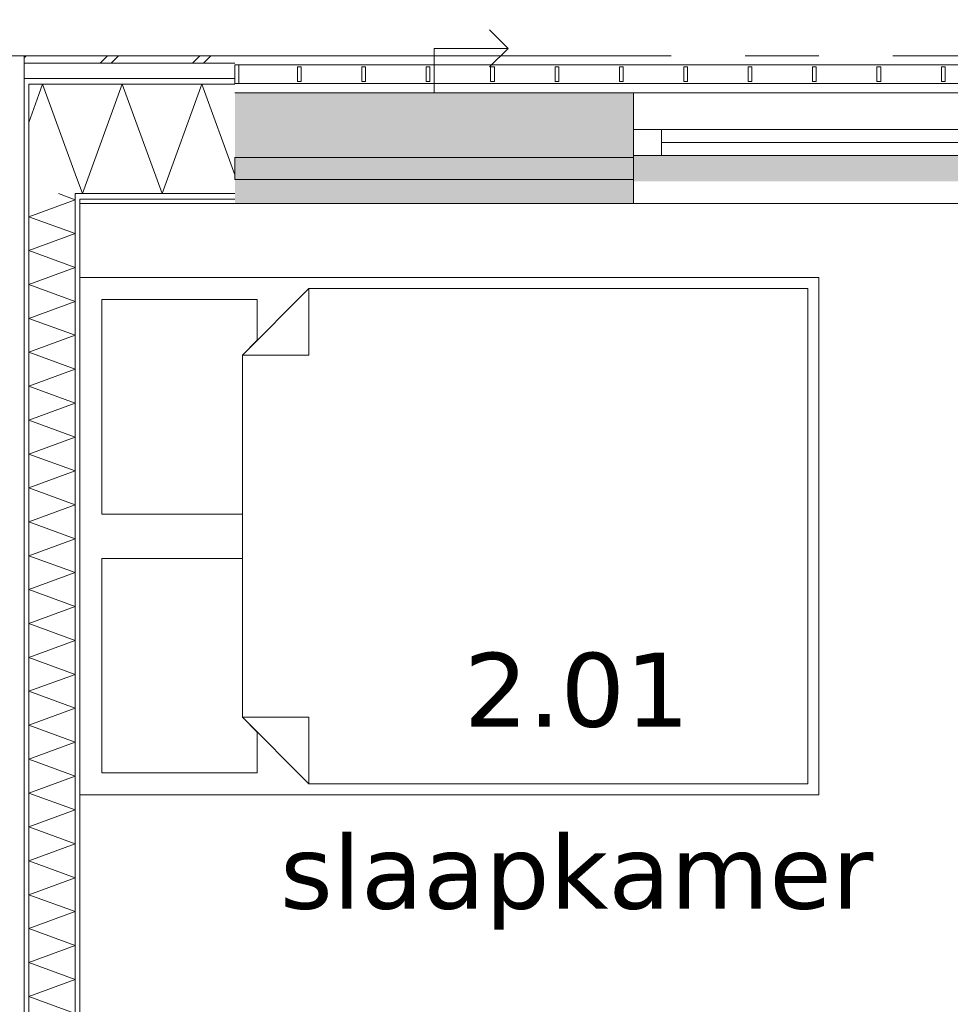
# Model space of a CAD drawing. Header units: millimetres. Extents: x -14925 to 266687, y -3550 to 35834.
# Tile 90 of 244: x 13512 to 16030, y 15433 to 18098. Entities that reach past the tile are written whole.
import ezdxf
from ezdxf.enums import TextEntityAlignment as Align

# ---------------------------------------------------------------- set-up
doc = ezdxf.new("R2010")
doc.units = ezdxf.units.MM
doc.header["$MEASUREMENT"] = 0
doc.linetypes.add('B0204', pattern=[2600, 2000, -200, 200, -200])
for name, color, linetype in [('34 Balustrades', 7, 'Continuous'), ('A Stramien', 7, 'Continuous'), ('New_21 Buitenwanden', 7, 'Continuous'), ('New_21 Buitenwanden 2D arcering', 7, 'Continuous'), ('New_21 Buitenwanden Afdek-arcering', 7, 'Continuous'), ('New_21 Buitenwanden Deuren', 7, 'Continuous'), ('New_21 Buitenwanden Doorsnede-arcering', 7, 'Continuous'), ('New_21 Buitenwanden Laagscheidingslijnen', 7, 'Continuous'), ('New_21 Buitenwanden Ramen', 7, 'Continuous'), ('New_22 C Binnenwanden', 7, 'Continuous'), ('New_22 C Binnenwanden Doorsnede-arcering', 7, 'Continuous'), ('New_22 C Binnenwanden Laagscheidingslijnen', 7, 'Continuous'), ('New_82 Interieur', 7, 'Continuous'), ('New_Z Gebruiksopp', 7, 'Continuous'), ('New_Z Gebruiksopp Zone omranding', 7, 'Continuous'), ('New_Z Gebruiksopp Zone tekst', 7, 'Continuous'), ('Tekst_dim 1_ 100 .DO', 7, 'Continuous')]:
    doc.layers.add(name, color=color, linetype=linetype)
doc.styles.add('GENERATED_STYLE_1', font='verdana.ttf')
doc.styles.add('GENERATED_STYLE_2', font='verdana.ttf')
doc.dimstyles.new('GENERATED_STYLE__2', dxfattribs={"dimtxt": 400, "dimasz": 380, "dimexe": 0.18, "dimexo": 0.0625, "dimgap": 0, "dimtad": 1, "dimtih": 1, "dimtoh": 1, "dimdec": 0, "dimzin": 0, "dimdsep": 46, "dimtxsty": 'GENERATED_STYLE_2', "dimblk": 'ARROWHEAD_7', "dimblk1": 'ARROWHEAD_7', "dimblk2": 'ARROWHEAD_7', "dimcen": 0.09, "dimse1": 1, "dimse2": 1, "dimclrd": 9, "dimclre": 9, "dimclrt": 9, "dimadec": 1, "dimazin": 0, "dimtfac": 1, "dimtdec": 4, "dimtmove": 0, "dimatfit": 3, "dimfxl": 1, "dimtolj": 1, "dimtzin": 0, "dimarcsym": 0})
pattern_1 = [(180, (0, 0), (0, 100), [])]
pattern_2 = [(90, (0, 0), (-100, 0), [])]

# ---------------------------------------------------------------- blocks, each defined once
blk = doc.blocks.new('slaapkamer_2.01_26_3', base_point=(15019.5, 16517.5))
at = {"layer": 'New_Z Gebruiksopp Zone tekst', "color": 2, "lineweight": 0}
for tag, style, p in [('DUMMY_941', 'GENERATED_STYLE_1', (15019.5, 16455.4)), ('DUMMY_942', 'GENERATED_STYLE_2', (15019.5, 15958.2))]:
    blk.add_attdef(tag, text='', height=200, dxfattribs=dict(at, style=style)).set_placement(p, align=Align.TOP_LEFT)
for tag, style, p in [('ROOM_NUMBER', 'GENERATED_STYLE_1', (15019.5, 16384.6)), ('ROOM_NAME', 'GENERATED_STYLE_2', (15019.5, 15892.3))]:
    blk.add_attdef(tag, text='', height=200, dxfattribs=dict(at, style=style)).set_placement(p, align=Align.TOP_CENTER)
blk = doc.blocks.new('*X451')
at = {"layer": 'New_21 Buitenwanden Doorsnede-arcering', "color": 7, "linetype": 'Continuous', "lineweight": 0}
blk.add_line((13564.4, 17894.9), (13537, 17819.6), dxfattribs=at)
blk = doc.blocks.new('*X452')
at = {"layer": 'New_21 Buitenwanden Doorsnede-arcering', "color": 7, "linetype": 'Continuous', "lineweight": 0}
blk.add_line((13525, 17995), (13526.4, 17996.4), dxfattribs=at)
blk = doc.blocks.new('*X453')
at = {"layer": 'New_21 Buitenwanden Doorsnede-arcering', "color": 7, "linetype": 'Continuous', "lineweight": 0}
for p, q in [((13526.4, 17996.4), (13530, 18000)), ((13730, 17980), (13750, 18000)), ((13760, 17980), (13780, 18000)), ((13980, 17980), (14000, 18000)), ((14010, 17980), (14030, 18000))]:
    blk.add_line(p, q, dxfattribs=at)
blk = doc.blocks.new('*X454')
at = {"layer": 'New_21 Buitenwanden Doorsnede-arcering', "color": 7, "linetype": 'Continuous', "lineweight": 0}
for p, q in [((13790.1, 17923), (13682.4, 17627)), ((13790.1, 17923), (13897.8, 17627)), ((14005.6, 17923), (13897.8, 17627)), ((14005.6, 17923), (14095, 17677.3)), ((13663, 17680.2), (13682.4, 17627))]:
    blk.add_line(p, q, dxfattribs=at)
blk = doc.blocks.new('*X455')
at = {"layer": 'New_21 Buitenwanden Doorsnede-arcering', "color": 7, "linetype": 'Continuous', "lineweight": 0}
for q in [(13564.4, 17894.9), (13663, 17680.2)]:
    blk.add_line((13574.6, 17923), q, dxfattribs=at)
blk = doc.blocks.new('Wall_61_3', base_point=(13675, 17600))
at = {"layer": 'New_21 Buitenwanden Doorsnede-arcering', "linetype": 'Continuous', "lineweight": 0, "true_color": 0x000000}
h = blk.add_hatch(dxfattribs=at)
h.set_pattern_fill('325_Houtachtig_plaatmate_E2', color=18, style=0, pattern_type=2)
h.set_pattern_definition(pattern_1)
h.paths.add_polyline_path([(13525, 17938), (13525, 17923), (13537, 17923), (13537, 17938)])
h = blk.add_hatch(dxfattribs=at)
h.set_pattern_fill('325_Houtachtig_plaatmate_E2', color=18, style=0, pattern_type=2)
h.set_pattern_definition(pattern_1)
h.paths.add_polyline_path([(13537, 17938), (13537, 17923), (13553.875, 17923), (13548.25, 17938)])
h = blk.add_hatch(dxfattribs=at)
h.set_pattern_fill('325_Houtachtig_plaatmate_E2', color=18, style=0, pattern_type=2)
h.set_pattern_definition(pattern_1)
h.paths.add_polyline_path([(14095, 17938), (13548.25, 17938), (13553.875, 17923), (14095, 17923)])
h = blk.add_hatch(dxfattribs=at)
h.set_pattern_fill('325_Houtachtig_plaatmate_E2', color=18, style=0, pattern_type=2)
h.set_pattern_definition(pattern_1)
h.paths.add_polyline_path([(13663, 17627), (13663, 17612), (13670.5, 17612), (13664.875, 17627)])
h = blk.add_hatch(dxfattribs=at)
h.set_pattern_fill('325_Houtachtig_plaatmate_E2', color=18, style=0, pattern_type=2)
h.set_pattern_definition(pattern_1)
h.paths.add_polyline_path([(13675, 17627), (13664.875, 17627), (13670.5, 17612), (13675, 17612)])
h = blk.add_hatch(dxfattribs=at)
h.set_pattern_fill('325_Houtachtig_plaatmate_E2', color=18, style=0, pattern_type=2)
h.set_pattern_definition(pattern_1)
h.paths.add_polyline_path([(13675, 17612), (14095, 17612), (14095, 17627), (13675, 17627)])
h = blk.add_hatch(dxfattribs=at)
h.set_pattern_fill('720_Gips_0003', color=18, style=0, pattern_type=2)
h.set_pattern_definition([(180, (0, 0), (0, 346.41), [0, -200]), (180, (-100, -173.2), (0, 346.41), [0, -200])])
h.paths.add_polyline_path([(13675, 17600), (14095, 17600), (14095, 17612), (13675, 17612)])
at = {"layer": 'New_21 Buitenwanden', "color": 9, "linetype": 'Continuous', "lineweight": 0, "flags": 128}
for points in [[(14095, 18000), (13525, 18000)], [(13675, 17600), (14095, 17600)]]:
    blk.add_lwpolyline(points, dxfattribs=at)
at = {"layer": 'New_21 Buitenwanden Laagscheidingslijnen', "color": 9, "linetype": 'Continuous', "lineweight": 0}
for p, q in [((14095, 17980), (13532.5, 17980)), ((14095, 17938), (13548.25, 17938)), ((13663, 17923), (13553.875, 17923)), ((14095, 17923), (13663, 17923)), ((13675, 17627), (13664.875, 17627)), ((14095, 17627), (13675, 17627)), ((14095, 17612), (13675, 17612))]:
    blk.add_line(p, q, dxfattribs=at)
at = {"layer": 'New_21 Buitenwanden Laagscheidingslijnen', "color": 1, "linetype": 'Continuous', "lineweight": 0}
blk.add_line((13675, 17600), (13675, 17612), dxfattribs=at)
at = {"layer": 'New_22 C Binnenwanden', "color": 9, "linetype": 'Continuous', "lineweight": 0, "flags": 128}
for points in [[(13525, 18000), (13525, 17980)], [(13525, 17980), (13525, 17938)], [(13525, 17938), (13525, 17923)]]:
    blk.add_lwpolyline(points, dxfattribs=at)
at = {"layer": 'New_22 C Binnenwanden Laagscheidingslijnen', "color": 9, "linetype": 'Continuous', "lineweight": 0}
for p, q in [((13525, 17980), (13532.5, 17980)), ((13525, 17938), (13537, 17938)), ((13537, 17938), (13548.25, 17938)), ((13537, 17923), (13553.875, 17923)), ((13663, 17627), (13664.875, 17627))]:
    blk.add_line(p, q, dxfattribs=at)
at = {"layer": 'New_22 C Binnenwanden Laagscheidingslijnen', "color": 1, "linetype": 'Continuous', "lineweight": 0}
for p, q in [((13537, 17923), (13537, 17627)), ((13663, 17627), (13663, 17612))]:
    blk.add_line(p, q, dxfattribs=at)
at = {"layer": 'New_21 Buitenwanden', "color": 1, "lineweight": 0}
for name in ['*X452', '*X453', '*X455', '*X454', '*X451']:
    blk.add_blockref(name, (0, 0), dxfattribs=at)
blk = doc.blocks.new('*X690')
at = {"layer": 'New_22 C Binnenwanden Doorsnede-arcering', "color": 7, "linetype": 'Continuous', "lineweight": 0}
for p, q in [((13663, 17610.3), (13537, 17564.5)), ((13663, 17610.3), (13617.2, 17627)), ((13663, 17518.6), (13537, 17564.5)), ((13663, 17518.6), (13537, 17472.8)), ((13663, 17426.9), (13537, 17472.8)), ((13663, 17426.9), (13537, 17381)), ((13663, 17335.2), (13537, 17381)), ((13663, 17335.2), (13537, 17289.3)), ((13663, 17243.5), (13537, 17289.3)), ((13663, 17243.5), (13537, 17197.6)), ((13663, 17151.7), (13537, 17197.6)), ((13663, 17151.7), (13537, 17105.9)), ((13663, 17060), (13537, 17105.9)), ((13663, 17060), (13537, 17014.2)), ((13663, 16968.3), (13537, 17014.2)), ((13663, 16968.3), (13537, 16922.4)), ((13663, 16876.6), (13537, 16922.4)), ((13663, 16876.6), (13537, 16830.7)), ((13663, 16784.9), (13537, 16830.7)), ((13663, 16784.9), (13537, 16739)), ((13663, 16693.1), (13537, 16739)), ((13663, 16693.1), (13537, 16647.3)), ((13663, 16601.4), (13537, 16647.3)), ((13663, 16601.4), (13537, 16555.6)), ((13663, 16509.7), (13537, 16555.6)), ((13663, 16509.7), (13537, 16463.8)), ((13663, 16418), (13537, 16463.8)), ((13663, 16418), (13537, 16372.1)), ((13663, 16326.2), (13537, 16372.1)), ((13663, 16326.2), (13537, 16280.4)), ((13663, 16234.5), (13537, 16280.4)), ((13663, 16234.5), (13537, 16188.7)), ((13663, 16142.8), (13537, 16188.7)), ((13663, 16142.8), (13537, 16096.9)), ((13663, 16051.1), (13537, 16096.9)), ((13663, 16051.1), (13537, 16005.2)), ((13663, 15959.4), (13537, 16005.2)), ((13663, 15959.4), (13537, 15913.5)), ((13663, 15867.6), (13537, 15913.5)), ((13663, 15867.6), (13537, 15821.8)), ((13663, 15775.9), (13537, 15821.8)), ((13663, 15775.9), (13537, 15730.1)), ((13663, 15684.2), (13537, 15730.1)), ((13663, 15684.2), (13537, 15638.3)), ((13663, 15592.5), (13537, 15638.3)), ((13663, 15592.5), (13537, 15546.6)), ((13663, 15500.8), (13537, 15546.6)), ((13663, 15500.8), (13537, 15454.9)), ((13663, 15409), (13537, 15454.9)), ((13663, 15409), (13537, 15363.2)), ((13551.2, 15358), (13537, 15363.2))]:
    blk.add_line(p, q, dxfattribs=at)
blk = doc.blocks.new('Wall_104_3', base_point=(13675, 17600))
at = {"layer": 'New_22 C Binnenwanden Doorsnede-arcering', "linetype": 'Continuous', "lineweight": 0, "true_color": 0x000000}
h = blk.add_hatch(dxfattribs=at)
h.set_pattern_fill('325_Houtachtig_plaatmate_E2', color=18, style=0, pattern_type=2)
h.set_pattern_definition(pattern_2)
h.paths.add_polyline_path([(13525, 17923), (13525, 10827), (13537, 10827), (13537, 17923)])
h = blk.add_hatch(dxfattribs=at)
h.set_pattern_fill('325_Houtachtig_plaatmate_E2', color=18, style=0, pattern_type=2)
h.set_pattern_definition(pattern_2)
h.paths.add_polyline_path([(13663, 17612), (13663, 15370), (13675, 15370), (13675, 17600), (13670.5, 17612)])
h = blk.add_hatch(dxfattribs=at)
h.set_pattern_fill('325_Houtachtig_plaatmate_E2', color=18, style=0, pattern_type=2)
h.set_pattern_definition(pattern_2)
h.paths.add_polyline_path([(13670.5, 17612), (13675, 17600), (13675, 17612)])
at = {"layer": 'New_21 Buitenwanden Laagscheidingslijnen', "color": 1, "linetype": 'Continuous', "lineweight": 0}
blk.add_line((13675, 17600), (13675, 17612), dxfattribs=at)
at = {"layer": 'New_22 C Binnenwanden', "color": 1, "linetype": 'Continuous', "lineweight": 0, "flags": 128}
for points in [[(13525, 17923), (13525, 10827)], [(13675, 15370), (13675, 17600)]]:
    blk.add_lwpolyline(points, dxfattribs=at)
at = {"layer": 'New_22 C Binnenwanden Laagscheidingslijnen', "color": 1, "linetype": 'Continuous', "lineweight": 0}
for p, q in [((13537, 17923), (13537, 17627)), ((13537, 11123), (13537, 17627)), ((13663, 17627), (13663, 17612)), ((13663, 15358), (13663, 17612))]:
    blk.add_line(p, q, dxfattribs=at)
at = {"layer": 'New_22 C Binnenwanden', "color": 1, "lineweight": 0}
blk.add_blockref('*X690', (0, 0), dxfattribs=at)
blk = doc.blocks.new('Rnx horizontaal 26[11]_3')
at = {"layer": 'New_21 Buitenwanden Ramen', "color": 7, "linetype": 'Continuous', "lineweight": 0}
for p, q in [((17405, 17900), (15173, 17900)), ((15173, 17900), (15173, 17880)), ((15173, 17880), (15173, 17838)), ((17405, 17900), (17405, 17880)), ((17405, 17880), (17405, 17838)), ((15173, 17838), (15173, 17823)), ((15173, 17823), (15173, 17800)), ((17405, 17838), (17405, 17823)), ((17405, 17823), (17405, 17800)), ((15249, 17800), (15173, 17800)), ((15173, 17800), (15173, 17730)), ((15173, 17800), (15173, 17730)), ((15249, 17730), (15249, 17800)), ((16251, 17800), (15249, 17800)), ((16289, 17800), (16251, 17800)), ((16251, 17800), (16251, 17730)), ((16327, 17800), (16289, 17800)), ((16327, 17730), (16327, 17800)), ((17329, 17800), (16327, 17800)), ((17405, 17800), (17329, 17800)), ((17329, 17800), (17329, 17730)), ((17405, 17800), (17405, 17730)), ((17405, 17800), (17405, 17730)), ((16251, 17765), (15249, 17765)), ((17329, 17765), (16327, 17765)), ((15173, 17730), (15249, 17730)), ((15173, 17730), (15173, 17627)), ((15173, 17730), (15173, 17627)), ((15249, 17730), (16251, 17730)), ((16251, 17730), (16289, 17730)), ((16289, 17730), (16327, 17730)), ((16327, 17730), (17329, 17730)), ((17329, 17730), (17405, 17730)), ((17405, 17730), (17405, 17627)), ((17405, 17730), (17405, 17627)), ((15173, 17627), (15173, 17612)), ((15173, 17627), (15173, 17612)), ((15173, 17612), (15173, 17600)), ((15173, 17612), (15173, 17600)), ((17405, 17627), (17405, 17612)), ((17405, 17627), (17405, 17612)), ((17405, 17612), (17405, 17600)), ((17405, 17612), (17405, 17600)), ((15173, 17600), (15161, 17600)), ((15173, 17600), (15161, 17600)), ((17405, 17600), (15173, 17600)), ((17405, 17600), (17417, 17600)), ((17405, 17600), (17417, 17600))]:
    blk.add_line(p, q, dxfattribs=at)
blk = doc.blocks.new('DS1 in wand 26[56]_3')
at = {"layer": 'New_21 Buitenwanden Deuren', "color": 7, "linetype": 'Continuous', "lineweight": 0}
for p, q in [((14834, 18020), (14784, 18070)), ((14634, 17900), (14634, 18020)), ((14634, 18020), (14834, 18020)), ((14834, 18020), (14784, 17970)), ((14095, 17900), (15173, 17900)), ((15173, 17900), (15173, 17880)), ((15173, 17880), (15173, 17838)), ((15173, 17838), (15173, 17823)), ((15173, 17823), (15173, 17730)), ((14095, 17725), (15173, 17725)), ((14095, 17665), (14095, 17725)), ((15173, 17725), (15173, 17665)), ((15173, 17665), (14095, 17665)), ((15173, 17660), (15173, 17627)), ((15173, 17660), (15173, 17627)), ((15173, 17627), (15173, 17612)), ((15173, 17627), (15173, 17612)), ((15173, 17612), (15173, 17600)), ((15173, 17612), (15173, 17600)), ((14095, 17600), (15173, 17600)), ((15173, 17600), (15249, 17600)), ((15173, 17600), (15249, 17600))]:
    blk.add_line(p, q, dxfattribs=at)
blk = doc.blocks.new('Wall_239_3', base_point=(14095, 17600))
at = {"layer": 'New_21 Buitenwanden 2D arcering', "linetype": 'Continuous', "lineweight": 0, "true_color": 0xffffff}
blk.add_hatch(color=7, dxfattribs=at).paths.add_polyline_path([(15173, 17730), (15173, 17660), (16256, 17660), (16256, 17730)])
at = {"layer": 'New_21 Buitenwanden Afdek-arcering', "linetype": 'Continuous', "lineweight": 0, "true_color": 0xffffff}
blk.add_hatch(color=7, dxfattribs=at).paths.add_polyline_path([(15173, 17900), (14095, 17900), (14095, 17600), (15173, 17600)])
at = {"layer": 'New_21 Buitenwanden Deuren', "color": 7, "linetype": 'Continuous', "lineweight": 0}
blk.add_blockref('DS1 in wand 26[56]_3', (0, 0), dxfattribs=at)
at = {"layer": 'New_21 Buitenwanden Ramen', "color": 7, "linetype": 'Continuous', "lineweight": 0}
blk.add_blockref('Rnx horizontaal 26[11]_3', (0, 0), dxfattribs=at)
blk = doc.blocks.new('Railing_15_3')
at = {"layer": '34 Balustrades', "color": 9, "linetype": 'Continuous', "lineweight": 0, "flags": 128}
for points in [[(14095, 17975), (14095, 17925), (17405, 17925), (17405, 17975)], [(14095, 17975), (14095, 17925), (17405, 17925), (17405, 17975)], [(14095, 17975), (14095, 17925), (14105, 17925), (14105, 17975)]]:
    blk.add_lwpolyline(points, close=True, dxfattribs=at)
at = {"layer": '34 Balustrades', "color": 7, "linetype": 'Continuous', "lineweight": 0, "flags": 128}
for points in [[(14264.2, 17970), (14264.2, 17930), (14274.2, 17930), (14274.2, 17970)], [(14438.4, 17970), (14438.4, 17930), (14448.4, 17930), (14448.4, 17970)], [(14612.6, 17970), (14612.6, 17930), (14622.6, 17930), (14622.6, 17970)], [(14786.8, 17970), (14786.8, 17930), (14796.8, 17930), (14796.8, 17970)], [(14961.1, 17970), (14961.1, 17930), (14971.1, 17930), (14971.1, 17970)], [(15135.3, 17970), (15135.3, 17930), (15145.3, 17930), (15145.3, 17970)], [(15309.5, 17970), (15309.5, 17930), (15319.5, 17930), (15319.5, 17970)], [(15483.7, 17970), (15483.7, 17930), (15493.7, 17930), (15493.7, 17970)], [(15657.9, 17970), (15657.9, 17930), (15667.9, 17930), (15667.9, 17970)], [(15832.1, 17970), (15832.1, 17930), (15842.1, 17930), (15842.1, 17970)], [(16006.3, 17970), (16006.3, 17930), (16016.3, 17930), (16016.3, 17970)]]:
    blk.add_lwpolyline(points, close=True, dxfattribs=at)
blk = doc.blocks.new('Bed dubbel 02 26[43]_3', base_point=(15645, 16030))
at = {"layer": 'New_82 Interieur', "color": 7, "linetype": 'Continuous', "lineweight": 0}
for p, q in [((14295, 17370), (14295, 17190)), ((14115, 17190), (14295, 17190)), ((14115, 16210), (14295, 16210)), ((14295, 16030), (14295, 16210))]:
    blk.add_line(p, q, dxfattribs=at)
at = {"layer": 'New_82 Interieur', "color": 7, "linetype": 'Continuous', "lineweight": 0, "flags": 128}
for points in [[(15675, 16000), (15675, 17400), (13675, 17400), (13675, 16000)], [(15645, 16030), (15645, 17370), (14295, 17370), (14115, 17190), (14115, 16210), (14295, 16030)], [(14115, 16760), (14115, 17190), (14155, 17230), (14155, 17340), (13735, 17340), (13735, 16760)], [(14115, 16640), (14115, 16210), (14155, 16170), (14155, 16060), (13735, 16060), (13735, 16640)]]:
    blk.add_lwpolyline(points, close=True, dxfattribs=at)
blk = doc.blocks.new('Standard grid marker_3')
at = {"layer": 'A Stramien', "color": 7, "linetype": 'B0204', "lineweight": 0}
blk.add_line((1000, 0), (46550, 0), dxfattribs=at)
at = {"layer": 'A Stramien', "color": 9, "lineweight": 0, "style": 'GENERATED_STYLE_2'}
for tag, p in [('AC_MarkerText_1_0', (-600, 206.1)), ('AC_MarkerText_1_1', (48150, 206.1))]:
    blk.add_attdef(tag, text='', height=400, dxfattribs=at).set_placement(p, align=Align.TOP_CENTER)
blk = doc.blocks.new('*D1760')
at = {"layer": 'Tekst_dim 1_ 100 .DO', "color": 9, "linetype": 'Continuous', "lineweight": 0}
for p, q in [((9000, 19125), (9000, 19875)), ((4600, 19500), (9100, 19500)), ((9100, 19500), (13600, 19500))]:
    blk.add_line(p, q, dxfattribs=at)
blk.add_circle((9000, 19500), 100, dxfattribs=at)
at = {"layer": 'Tekst_dim 1_ 100 .DO', "color": 9, "lineweight": 0, "insert": (10452.7, 19580), "char_height": 400, "attachment_point": 7, "style": 'GENERATED_STYLE_2'}
blk.add_mtext('\\A1;{\\pql;\\fVerdana|b0|i0|c0|p0;\\W1.000000;4.500}', dxfattribs=at)
blk = doc.blocks.new('ARROWHEAD_7')
at = {"color": 0, "linetype": 'Continuous', "lineweight": 0}
for p, q in [((0, -0.25), (0, 0.25)), ((0, 0), (-1, 0)), ((-0.25, 0), (0.25, 0))]:
    blk.add_line(p, q, dxfattribs=at)
blk.add_circle((0, 0), 0.25, dxfattribs=at)
blk = doc.blocks.new('*D1761')
at = {"layer": 'Tekst_dim 1_ 100 .DO', "color": 9, "linetype": 'Continuous', "lineweight": 0}
for p, q in [((13500, 19125), (13500, 19875)), ((18000, 19125), (18000, 19875)), ((9100, 19500), (13600, 19500)), ((13600, 19500), (18100, 19500))]:
    blk.add_line(p, q, dxfattribs=at)
for centre in [(13500, 19500), (18000, 19500)]:
    blk.add_circle(centre, 100, dxfattribs=at)
at = {"layer": 'Tekst_dim 1_ 100 .DO', "color": 9, "lineweight": 0, "insert": (14952.7, 19580), "char_height": 400, "attachment_point": 7, "style": 'GENERATED_STYLE_2'}
blk.add_mtext('\\A1;{\\pql;\\fVerdana|b0|i0|c0|p0;\\W1.000000;4.500}', dxfattribs=at)
blk = doc.blocks.new('*D1762')
at = {"layer": 'Tekst_dim 1_ 100 .DO', "color": 9, "linetype": 'Continuous', "lineweight": 0}
for p, q in [((18000, 19125), (18000, 19875)), ((18125, 19125), (18125, 19875)), ((13600, 19500), (18100, 19500)), ((18100, 19500), (18225, 19500))]:
    blk.add_line(p, q, dxfattribs=at)
for centre in [(18000, 19500), (18125, 19500)]:
    blk.add_circle(centre, 100, dxfattribs=at)

msp = doc.modelspace()

# ---------------------------------------------------------------- linework, layer by layer
at = {"layer": 'New_Z Gebruiksopp Zone omranding', "color": 254, "linetype": 'Continuous', "lineweight": 0, "true_color": 0xe4e3c5, "flags": 128}
msp.add_lwpolyline([(13675, 15335), (16846, 15335), (16846, 16331), (17825, 16331), (17825, 17600), (13675, 17600)], close=True, dxfattribs=at)

# ---------------------------------------------------------------- block references
at = {"layer": '34 Balustrades', "color": 9, "linetype": 'Continuous', "lineweight": 0}
msp.add_blockref('Railing_15_3', (0, 0), dxfattribs=at)
at = {"layer": 'A Stramien', "color": 1, "linetype": 'Continuous', "lineweight": 0, "zscale": 1000}
msp.add_blockref('Standard grid marker_3', (-13725, 18000), dxfattribs=at)
at = {"layer": 'New_21 Buitenwanden', "color": 1, "lineweight": 0}
for name, p in [('Wall_239_3', (14095, 17600)), ('Wall_61_3', (13675, 17600))]:
    msp.add_blockref(name, p, dxfattribs=at)
at = {"layer": 'New_22 C Binnenwanden', "color": 1, "lineweight": 0}
msp.add_blockref('Wall_104_3', (13675, 17600), dxfattribs=at)
at = {"layer": 'New_82 Interieur', "color": 7, "linetype": 'Continuous', "lineweight": 0}
msp.add_blockref('Bed dubbel 02 26[43]_3', (15645, 16030), dxfattribs=at)
at = {"layer": 'New_Z Gebruiksopp', "color": 2, "linetype": 'Continuous', "lineweight": 0}
msp.add_blockref('slaapkamer_2.01_26_3', (15019.5, 16517.5), dxfattribs=at).add_auto_attribs({'ROOM_NAME': 'slaapkamer', 'ROOM_NUMBER': '2.01'})

# ---------------------------------------------------------------- dimensions: what is measured, and where the dimension line sits
at = {"layer": 'Tekst_dim 1_ 100 .DO', "color": 9, "linetype": 'Continuous', "lineweight": 0}
for base, p1, p2, picture, middle in [((13500, 19500), (9000, 9250), (13500, 9250), '*D1760', (11122.8, 19780)), ((18000, 19500), (13500, 9250), (18000, 9250), '*D1761', (15622.8, 19780)), ((18125, 19500), (18000, 9250), (18125, 18000), '*D1762', (18681.6, 19220))]:
    dim = msp.add_linear_dim(base=base, p1=p1, p2=p2, dimstyle='GENERATED_STYLE__2', dxfattribs=at)
    dim.commit()
    dim.dimension.update_dxf_attribs({"geometry": picture, "text_midpoint": middle, "dimtype": 160})

doc.saveas('drawing.dxf')
